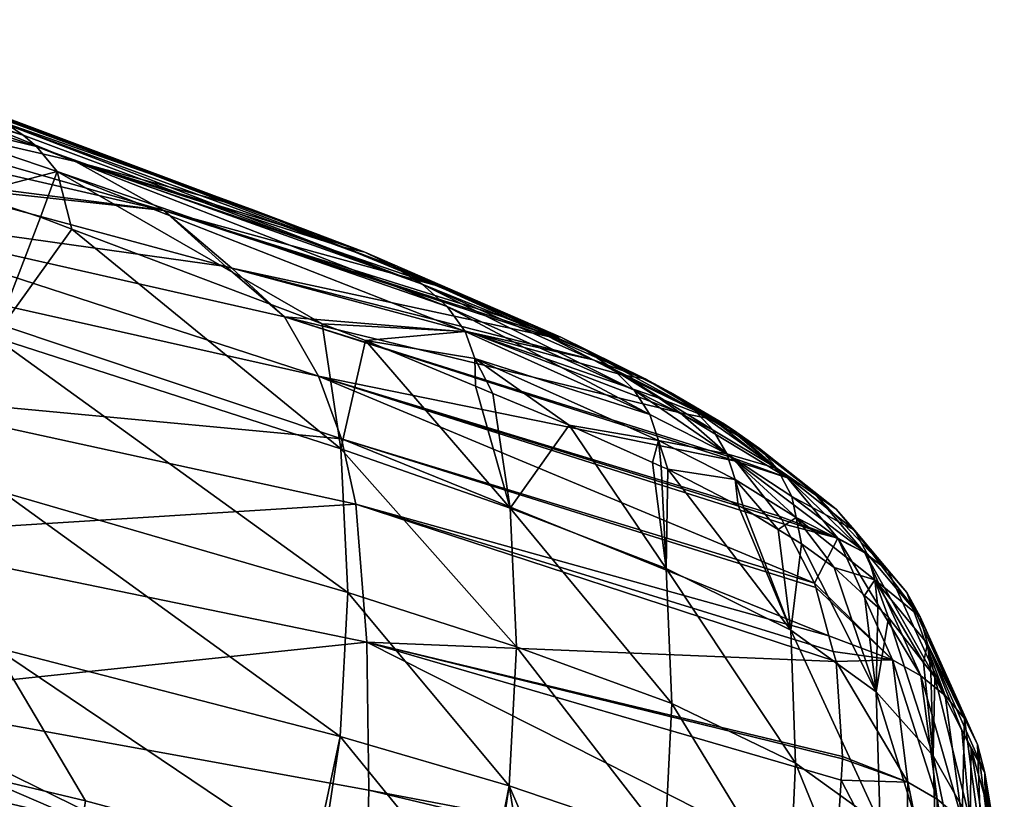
# Model space of a CAD drawing. Extents: x -0.054 to 0.054, y -0.045 to 0.011.
# Tile 16 of 16: x 0.03 to 0.054, y -0.012 to 0.007. Entities that reach past the tile are written whole.
import ezdxf

# ---------------------------------------------------------------- set-up
doc = ezdxf.new("R2010")
doc.units = 0
doc.layers.add('mesh', color=7, linetype='CONTINUOUS')

msp = doc.modelspace()

# ---------------------------------------------------------------- meshes
at = {"layer": 'mesh'}
mesh = msp.add_polyface(dxfattribs=at)
corners = [(0.024355, 0.004446, 0.143564), (0.025055, 0.000727, 0.142593), (0.026177, 0.003845, 0.145399), (0.021334, 0.00532, 0.140213), (0.021044, 0.001753, 0.138001), (0.020574, 0.005539, 0.139369), (0.019112, 0.005913, 0.137416), (0.019242, 0.002169, 0.135505), (0.020327, 0.005603, 0.139039), (0.018462, 0.006079, 0.136547), (0.019522, -0.001924, 0.134397), (0.018489, 0.002342, 0.134167), (0.021309, -0.00229, 0.136906), (0.025291, -0.003197, 0.141528), (0.029463, -0.004275, 0.145945), (0.029252, -0.000485, 0.14697), (0.020843, 0.00673, 0.140648), (0.025744, 0.005292, 0.145883), (0.025224, 0.005894, 0.145922), (0.018578, 0.007294, 0.137815), (0.028674, 0.003022, 0.147916), (0.030291, 0.00419, 0.15093), (0.024522, 0.006397, 0.145906), (0.024891, 0.006159, 0.145915), (0.029602, 0.004714, 0.150933), (0.028059, 0.005442, 0.151207), (0.026595, 0.005866, 0.152003), (0.024051, 0.006656, 0.149502), (0.026812, 0.005799, 0.152215), (0.028823, 0.005132, 0.150992), (0.022943, 0.007075, 0.146142), (0.029964, 0.004464, 0.150932), (0.023727, 0.006789, 0.145944), (0.025287, 0.006247, 0.152058), (0.027274, 0.005655, 0.15267), (0.021134, 0.006157, 0.163828), (0.033412, 0.002622, 0.16887), (0.022569, 0.005115, 0.169419), (0.031241, 0.003819, 0.163348), (0.025545, -0.001829, 0.198613), (0.012809, -0.000182, 0.199139), (0.024944, 0.001313, 0.186727), (0.023547, 0.003884, 0.174826), (0.012735, 0.004304, 0.181232), (0.02439, 0.002729, 0.180782), (0.02745, 0.003265, 0.174705), (0.01333, 0.00479, 0.178645)]
mesh.append_faces([[corners[k] for k in face] for face in [(0, 1, 2, 2), (3, 1, 0, 0), (3, 4, 1, 1), (5, 4, 3, 3), (4, 6, 7, 7), (4, 8, 6, 6), (5, 8, 4, 4), (6, 9, 7, 7), (10, 7, 11, 11), (12, 7, 10, 10), (12, 4, 7, 7), (13, 4, 12, 12), (13, 1, 4, 4), (14, 1, 13, 13), (14, 15, 1, 1), (16, 17, 18, 18), (8, 19, 6, 6), (5, 16, 8, 8), (17, 2, 20, 20), (17, 0, 2, 2), (16, 0, 17, 17), (16, 3, 0, 0), (5, 3, 16, 16), (21, 18, 17, 17), (22, 23, 24, 24), (25, 26, 27, 27), (25, 28, 26, 26), (29, 25, 30, 30), (31, 23, 18, 18), (31, 24, 23, 23), (32, 22, 24, 24), (33, 28, 34, 34), (33, 26, 28, 28), (27, 26, 33, 33), (35, 36, 37, 37), (38, 36, 35, 35), (35, 33, 38, 38), (39, 40, 41, 41), (36, 42, 37, 37), (43, 44, 41, 41), (44, 42, 45, 45), (46, 42, 44, 44)]])
mesh = msp.add_polyface(dxfattribs=at)
corners = [(0.029252, -0.000485, 0.14697), (0.030389, 0.002457, 0.149644), (0.028674, 0.003022, 0.147916), (0.031157, 0.002166, 0.150395), (0.037745, -0.003219, 0.155544), (0.037286, -0.000158, 0.156388), (0.026177, 0.003845, 0.145399), (0.025055, 0.000727, 0.142593), (0.030793, 0.003577, 0.150873), (0.025744, 0.005292, 0.145883), (0.030291, 0.00419, 0.15093), (0.029964, 0.004464, 0.150932), (0.025224, 0.005894, 0.145922), (0.040794, -0.000342, 0.160713), (0.040353, 0.000273, 0.160811), (0.039738, 0.000814, 0.160872), (0.038332, 0.001598, 0.161231), (0.037119, 0.002006, 0.162241), (0.035549, 0.002652, 0.160615), (0.027274, 0.005655, 0.15267), (0.026812, 0.005799, 0.152215), (0.028059, 0.005442, 0.151207), (0.028823, 0.005132, 0.150992), (0.029602, 0.004714, 0.150933), (0.039033, 0.001259, 0.160984), (0.023727, 0.006789, 0.145944), (0.025287, 0.006247, 0.152058), (0.037801, 0.001725, 0.162948), (0.031241, 0.003819, 0.163348), (0.040116, 0.000772, 0.165346), (0.033412, 0.002622, 0.16887), (0.034925, 0.00125, 0.174311), (0.035077, 0.001209, 0.174303), (0.02745, 0.003265, 0.174705), (0.02439, 0.002729, 0.180782), (0.036362, 0.000016, 0.180129), (0.037201, -0.00144, 0.185987), (0.024944, 0.001313, 0.186727), (0.037761, -0.002972, 0.191879), (0.025545, -0.001829, 0.198613), (0.023547, 0.003884, 0.174826)]
mesh.append_faces([[corners[k] for k in face] for face in [(0, 1, 2, 2), (0, 3, 1, 1), (4, 3, 0, 0), (4, 5, 3, 3), (6, 0, 2, 2), (6, 7, 0, 0), (8, 3, 5, 5), (8, 1, 3, 3), (8, 2, 1, 1), (8, 9, 2, 2), (10, 9, 8, 8), (11, 12, 10, 10), (13, 8, 5, 5), (14, 10, 8, 8), (15, 11, 10, 10), (16, 17, 18, 18), (19, 20, 21, 21), (16, 21, 22, 22), (16, 19, 21, 21), (18, 19, 16, 16), (15, 23, 11, 11), (15, 24, 23, 23), (22, 24, 16, 16), (22, 23, 24, 24), (25, 23, 22, 22), (26, 19, 18, 18), (17, 27, 28, 28), (28, 29, 30, 30), (27, 29, 28, 28), (28, 18, 17, 17), (28, 26, 18, 18), (31, 30, 32, 32), (31, 33, 30, 30), (34, 33, 31, 31), (35, 31, 32, 32), (35, 34, 31, 31), (36, 34, 35, 35), (36, 37, 34, 34), (38, 37, 36, 36), (38, 39, 37, 37), (33, 40, 30, 30)]])
mesh = msp.add_polyface(dxfattribs=at)
corners = [(0.038347, -0.00056, 0.157425), (0.037286, -0.000158, 0.156388), (0.037745, -0.003219, 0.155544), (0.041025, -0.001005, 0.160517), (0.041045, -0.001683, 0.16028), (0.041469, -0.001859, 0.160728), (0.044627, -0.001406, 0.171634), (0.043926, -0.001039, 0.170488), (0.045204, -0.001501, 0.169712), (0.040794, -0.000342, 0.160713), (0.040353, 0.000273, 0.160811), (0.030793, 0.003577, 0.150873), (0.039738, 0.000814, 0.160872), (0.030291, 0.00419, 0.15093), (0.042829, -0.000465, 0.168694), (0.04313, -0.00048, 0.166643), (0.042476, -0.000304, 0.168258), (0.045311, -0.002373, 0.165988), (0.044929, -0.001778, 0.16612), (0.044398, -0.001253, 0.166232), (0.043775, -0.000818, 0.166387), (0.04639, -0.002256, 0.169254), (0.04582, -0.001834, 0.16945), (0.040116, 0.000772, 0.165346), (0.037801, 0.001725, 0.162948), (0.041899, -0.000041, 0.167547), (0.038332, 0.001598, 0.161231), (0.037119, 0.002006, 0.162241), (0.039033, 0.001259, 0.160984), (0.033412, 0.002622, 0.16887), (0.040894, -0.00036, 0.173996), (0.035077, 0.001209, 0.174303), (0.036362, 0.000016, 0.180129), (0.046056, -0.002334, 0.174926), (0.045543, -0.001972, 0.173617), (0.047418, -0.003522, 0.179303), (0.037201, -0.00144, 0.185987), (0.047301, -0.00342, 0.178927)]
mesh.append_faces([[corners[k] for k in face] for face in [(0, 1, 2, 2), (3, 4, 5, 5), (6, 7, 8, 8), (9, 1, 0, 0), (10, 11, 9, 9), (12, 13, 10, 10), (14, 8, 7, 7), (14, 15, 8, 8), (16, 15, 14, 14), (3, 0, 4, 4), (3, 9, 0, 0), (17, 9, 3, 3), (17, 10, 9, 9), (18, 10, 17, 17), (18, 12, 10, 10), (19, 12, 18, 18), (19, 20, 12, 12), (21, 20, 19, 19), (21, 22, 20, 20), (15, 23, 24, 24), (15, 25, 23, 23), (16, 25, 15, 15), (26, 24, 27, 27), (20, 28, 12, 12), (20, 15, 28, 28), (22, 15, 20, 20), (22, 8, 15, 15), (26, 15, 24, 24), (26, 28, 15, 15), (29, 16, 14, 14), (29, 25, 16, 16), (23, 25, 29, 29), (30, 7, 6, 6), (31, 7, 30, 30), (31, 14, 7, 7), (31, 29, 14, 14), (32, 31, 30, 30), (33, 32, 30, 30), (30, 6, 34, 34), (33, 30, 34, 34), (32, 35, 36, 36), (37, 35, 32, 32)]])
mesh = msp.add_polyface(dxfattribs=at)
corners = [(0.043341, -0.002638, 0.162709), (0.045717, -0.00615, 0.164568), (0.045381, -0.003551, 0.165288), (0.041892, -0.004668, 0.159921), (0.041469, -0.001859, 0.160728), (0.038347, -0.00056, 0.157425), (0.037745, -0.003219, 0.155544), (0.041045, -0.001683, 0.16028), (0.037255, -0.013397, 0.152865), (0.03773, -0.010264, 0.153673), (0.037072, -0.013343, 0.152667), (0.041252, -0.014587, 0.157194), (0.041869, -0.011474, 0.158121), (0.041386, -0.014626, 0.157339), (0.043545, -0.015326, 0.159877), (0.045689, -0.012769, 0.162825), (0.042429, -0.014937, 0.158468), (0.042044, -0.008068, 0.159013), (0.037917, -0.006738, 0.154601), (0.045851, -0.009457, 0.163688), (0.041025, -0.001005, 0.160517), (0.045524, -0.003014, 0.165794), (0.045311, -0.002373, 0.165988), (0.046863, -0.002763, 0.169089), (0.044398, -0.001253, 0.166232), (0.044929, -0.001778, 0.16612), (0.041181, -0.014912, 0.157131), (0.031392, -0.012456, 0.146881), (0.041116, -0.01508, 0.15713), (0.047301, -0.00342, 0.178927), (0.036362, 0.000016, 0.180129), (0.046056, -0.002334, 0.174926), (0.037201, -0.00144, 0.185987), (0.04935, -0.006511, 0.190483), (0.037761, -0.002972, 0.191879), (0.048547, -0.004944, 0.184609), (0.048609, -0.005064, 0.185059), (0.049703, -0.007796, 0.195295), (0.038112, -0.004571, 0.197779), (0.049379, -0.006617, 0.190881), (0.049877, -0.008427, 0.197657), (0.03838, -0.007954, 0.209579), (0.049809, -0.008181, 0.196736), (0.049848, -0.013745, 0.217354), (0.038434, -0.011579, 0.221359), (0.050037, -0.010813, 0.206558), (0.050003, -0.011336, 0.208483), (0.03833, -0.015449, 0.233111), (0.044669, -0.013064, 0.220673), (0.031412, -0.012326, 0.146891), (0.031304, -0.012741, 0.146923), (0.041042, -0.015245, 0.157144)]
mesh.append_faces([[corners[k] for k in face] for face in [(0, 1, 2, 2), (0, 3, 1, 1), (4, 3, 0, 0), (3, 5, 6, 6), (3, 7, 5, 5), (4, 7, 3, 3), (8, 9, 10, 10), (11, 9, 8, 8), (11, 12, 9, 9), (13, 12, 11, 11), (12, 14, 15, 15), (12, 16, 14, 14), (13, 16, 12, 12), (17, 6, 18, 18), (17, 3, 6, 6), (19, 3, 17, 17), (19, 1, 3, 3), (12, 18, 9, 9), (12, 17, 18, 18), (15, 17, 12, 12), (15, 19, 17, 17), (0, 20, 4, 4), (21, 0, 2, 2), (21, 20, 0, 0), (21, 22, 20, 20), (23, 24, 25, 25), (26, 11, 8, 8), (26, 13, 11, 11), (26, 16, 13, 13), (27, 28, 26, 26), (29, 30, 31, 31), (32, 33, 34, 34), (35, 36, 32, 32), (34, 37, 38, 38), (33, 39, 34, 34), (38, 40, 41, 41), (37, 42, 38, 38), (41, 43, 44, 44), (45, 46, 41, 41), (47, 44, 48, 48), (49, 26, 8, 8), (28, 50, 51, 51)]])
mesh = msp.add_polyface(dxfattribs=at)
corners = [(0.029248, -0.008071, 0.144929), (0.028779, -0.011193, 0.144081), (0.031486, -0.011835, 0.146931), (0.025063, -0.007127, 0.140472), (0.037072, -0.013343, 0.152667), (0.03773, -0.010264, 0.153673), (0.037917, -0.006738, 0.154601), (0.029252, -0.000485, 0.14697), (0.029463, -0.004275, 0.145945), (0.037745, -0.003219, 0.155544), (0.030009, -0.01474, 0.148084), (0.027294, -0.014669, 0.146222), (0.028701, -0.01485, 0.147522), (0.023678, -0.014204, 0.142881), (0.024916, -0.013265, 0.142018), (0.030544, -0.01416, 0.147559), (0.030724, -0.013941, 0.147384), (0.035841, -0.014733, 0.152223), (0.038112, -0.004571, 0.197779), (0.025545, -0.001829, 0.198613), (0.037761, -0.002972, 0.191879), (0.025724, -0.005345, 0.210446), (0.03838, -0.007954, 0.209579), (0.025766, -0.009281, 0.222402), (0.038434, -0.011579, 0.221359), (0.03833, -0.015449, 0.233111), (0.02571, -0.013638, 0.234469), (0.026218, -0.0117, 0.141645), (0.031304, -0.012741, 0.146923), (0.031392, -0.012456, 0.146881), (0.02588, -0.012257, 0.141694), (0.03123, -0.012982, 0.146958), (0.031412, -0.012326, 0.146891), (0.026408, -0.011147, 0.141663), (0.030861, -0.013723, 0.147259), (0.03024, -0.01453, 0.147855), (0.031108, -0.013232, 0.147056), (0.025424, -0.01279, 0.14182), (0.041042, -0.015245, 0.157144), (0.037255, -0.013397, 0.152865), (0.041181, -0.014912, 0.157131), (0.040874, -0.01556, 0.157203), (0.041116, -0.01508, 0.15713)]
mesh.append_faces([[corners[k] for k in face] for face in [(0, 1, 2, 2), (3, 1, 0, 0), (4, 0, 2, 2), (4, 5, 0, 0), (6, 7, 8, 8), (6, 9, 7, 7), (5, 8, 0, 0), (5, 6, 8, 8), (10, 11, 12, 12), (13, 11, 10, 10), (14, 15, 16, 16), (16, 15, 17, 17), (18, 19, 20, 20), (18, 21, 19, 19), (22, 21, 18, 18), (22, 23, 21, 21), (24, 23, 22, 22), (25, 23, 24, 24), (26, 23, 25, 25), (27, 28, 29, 29), (30, 28, 27, 27), (31, 28, 30, 30), (32, 27, 29, 29), (32, 33, 27, 27), (32, 1, 33, 33), (2, 1, 32, 32), (14, 16, 34, 34), (35, 15, 14, 14), (30, 36, 31, 31), (37, 34, 36, 36), (37, 14, 34, 34), (17, 34, 16, 16), (36, 34, 17, 17), (38, 28, 31, 31), (32, 4, 2, 2), (32, 39, 4, 4), (29, 40, 32, 32), (41, 36, 17, 17), (31, 36, 38, 38), (17, 15, 35, 35), (29, 28, 42, 42)]])
mesh = msp.add_polyface(dxfattribs=at)
corners = [(0.048767, -0.007658, 0.169776), (0.048462, -0.005191, 0.170461), (0.04762, -0.004676, 0.168719), (0.045717, -0.00615, 0.164568), (0.045596, -0.003648, 0.16556), (0.045381, -0.003551, 0.165288), (0.045755, -0.003719, 0.165761), (0.047482, -0.004605, 0.168501), (0.045524, -0.003014, 0.165794), (0.047402, -0.003966, 0.16872), (0.04639, -0.002256, 0.169254), (0.048001, -0.003206, 0.172532), (0.047445, -0.002819, 0.172786), (0.047204, -0.00334, 0.16892), (0.0489, -0.004895, 0.171861), (0.045311, -0.002373, 0.165988), (0.044929, -0.001778, 0.16612), (0.046863, -0.002763, 0.169089), (0.044398, -0.001253, 0.166232), (0.04582, -0.001834, 0.16945), (0.047143, -0.002609, 0.172924), (0.048683, -0.003927, 0.178439), (0.047301, -0.00342, 0.178927), (0.046056, -0.002334, 0.174926), (0.049319, -0.004271, 0.178207), (0.037201, -0.00144, 0.185987), (0.048486, -0.004867, 0.184323), (0.048547, -0.004944, 0.184609), (0.048609, -0.005064, 0.185059), (0.04935, -0.006511, 0.190483), (0.037761, -0.002972, 0.191879), (0.049379, -0.006617, 0.190881), (0.049703, -0.007796, 0.195295), (0.038112, -0.004571, 0.197779), (0.049809, -0.008181, 0.196736), (0.049877, -0.008427, 0.197657), (0.048436, -0.003702, 0.172302), (0.048796, -0.004388, 0.172036), (0.046846, -0.002492, 0.173066), (0.045204, -0.001501, 0.169712), (0.044627, -0.001406, 0.171634), (0.045543, -0.001972, 0.173617), (0.047418, -0.003522, 0.179303), (0.049919, -0.005405, 0.183944)]
mesh.append_faces([[corners[k] for k in face] for face in [(0, 1, 2, 2), (3, 4, 5, 5), (3, 6, 4, 4), (0, 6, 3, 3), (0, 7, 6, 6), (2, 7, 0, 0), (8, 5, 4, 4), (6, 7, 9, 9), (9, 2, 1, 1), (7, 2, 9, 9), (10, 11, 12, 12), (13, 9, 14, 14), (8, 9, 13, 13), (8, 6, 9, 9), (4, 6, 8, 8), (13, 15, 8, 8), (13, 16, 15, 15), (17, 16, 13, 13), (10, 18, 17, 17), (12, 19, 10, 10), (12, 20, 19, 19), (21, 22, 23, 23), (21, 20, 12, 12), (24, 21, 12, 12), (25, 26, 27, 27), (25, 28, 29, 29), (30, 31, 32, 32), (33, 34, 35, 35), (10, 17, 36, 36), (13, 37, 36, 36), (13, 36, 17, 17), (36, 11, 10, 10), (19, 20, 38, 38), (38, 39, 19, 19), (38, 40, 39, 39), (41, 40, 38, 38), (21, 42, 22, 22), (43, 26, 42, 42), (21, 38, 20, 20), (23, 38, 21, 21), (41, 38, 23, 23), (25, 42, 26, 26)]])
mesh = msp.add_polyface(dxfattribs=at)
corners = [(0.050855, -0.009171, 0.175443), (0.050896, -0.007098, 0.177135), (0.050577, -0.006806, 0.1761), (0.051165, -0.007345, 0.178008), (0.048767, -0.007658, 0.169776), (0.049032, -0.00554, 0.171639), (0.048462, -0.005191, 0.170461), (0.049828, -0.006121, 0.17367), (0.0489, -0.004895, 0.171861), (0.047402, -0.003966, 0.16872), (0.047204, -0.00334, 0.16892), (0.048796, -0.004388, 0.172036), (0.050578, -0.005766, 0.183758), (0.051154, -0.006209, 0.183572), (0.052549, -0.009257, 0.1949), (0.049319, -0.004271, 0.178207), (0.048547, -0.004944, 0.184609), (0.048486, -0.004867, 0.184323), (0.049919, -0.005405, 0.183944), (0.048609, -0.005064, 0.185059), (0.04935, -0.006511, 0.190483), (0.051259, -0.008385, 0.195076), (0.049379, -0.006617, 0.190881), (0.05083, -0.006427, 0.177338), (0.052018, -0.008448, 0.181958), (0.05212, -0.007992, 0.182988), (0.050326, -0.005207, 0.177765), (0.050642, -0.005789, 0.177551), (0.051933, -0.007336, 0.183189), (0.049879, -0.004698, 0.177983), (0.051613, -0.006736, 0.183383), (0.047445, -0.002819, 0.172786), (0.048001, -0.003206, 0.172532), (0.048683, -0.003927, 0.178439), (0.051951, -0.008778, 0.194987), (0.047418, -0.003522, 0.179303), (0.048436, -0.003702, 0.172302)]
mesh.append_faces([[corners[k] for k in face] for face in [(0, 1, 2, 2), (0, 3, 1, 1), (4, 5, 6, 6), (0, 5, 4, 4), (0, 7, 5, 5), (6, 5, 8, 8), (9, 6, 8, 8), (10, 8, 11, 11), (12, 13, 14, 14), (15, 13, 12, 12), (16, 17, 18, 18), (18, 19, 16, 16), (18, 20, 19, 19), (21, 20, 18, 18), (21, 22, 20, 20), (23, 24, 25, 25), (23, 3, 24, 24), (1, 3, 23, 23), (23, 2, 1, 1), (23, 7, 2, 2), (8, 7, 23, 23), (8, 5, 7, 7), (26, 27, 28, 28), (26, 11, 27, 27), (28, 23, 25, 25), (27, 23, 28, 28), (27, 8, 23, 23), (11, 8, 27, 27), (13, 29, 30, 30), (15, 29, 13, 13), (29, 31, 32, 32), (15, 31, 29, 29), (12, 33, 15, 15), (12, 18, 33, 33), (34, 18, 12, 12), (34, 21, 18, 18), (30, 26, 28, 28), (29, 26, 30, 30), (18, 35, 33, 33), (26, 36, 11, 11), (29, 32, 36, 36), (29, 36, 26, 26)]])
mesh = msp.add_polyface(dxfattribs=at)
corners = [(0.052252, -0.010736, 0.18133), (0.051165, -0.007345, 0.178008), (0.050855, -0.009171, 0.175443), (0.052018, -0.008448, 0.181958), (0.050577, -0.006806, 0.1761), (0.049828, -0.006121, 0.17367), (0.045689, -0.012769, 0.162825), (0.047402, -0.01684, 0.165411), (0.048736, -0.014176, 0.168062), (0.045372, -0.015962, 0.162181), (0.045684, -0.016097, 0.162678), (0.048885, -0.010914, 0.16891), (0.045717, -0.00615, 0.164568), (0.045851, -0.009457, 0.163688), (0.048767, -0.007658, 0.169776), (0.050958, -0.012411, 0.174578), (0.052344, -0.013964, 0.18047), (0.050822, -0.015657, 0.173731), (0.052222, -0.017196, 0.179627), (0.050578, -0.005766, 0.183758), (0.052549, -0.009257, 0.1949), (0.051951, -0.008778, 0.194987), (0.050003, -0.011336, 0.208483), (0.050037, -0.010813, 0.206558), (0.051634, -0.011381, 0.206236), (0.051585, -0.014387, 0.217352), (0.049703, -0.007796, 0.195295), (0.049379, -0.006617, 0.190881), (0.051259, -0.008385, 0.195076), (0.049809, -0.008181, 0.196736), (0.049877, -0.008427, 0.197657), (0.050033, -0.010751, 0.206326), (0.05212, -0.007992, 0.182988), (0.052197, -0.008679, 0.182786), (0.051154, -0.006209, 0.183572), (0.051613, -0.006736, 0.183383), (0.049848, -0.013745, 0.217354), (0.049804, -0.014425, 0.219858), (0.049796, -0.014467, 0.220013), (0.052352, -0.011801, 0.206248), (0.052337, -0.014826, 0.217469), (0.03838, -0.007954, 0.209579), (0.044669, -0.013064, 0.220673), (0.049405, -0.016778, 0.228362), (0.038434, -0.011579, 0.221359)]
mesh.append_faces([[corners[k] for k in face] for face in [(0, 1, 2, 2), (0, 3, 1, 1), (4, 5, 2, 2), (6, 7, 8, 8), (9, 10, 6, 6), (11, 12, 13, 13), (11, 14, 12, 12), (15, 14, 11, 11), (15, 2, 14, 14), (16, 2, 15, 15), (16, 0, 2, 2), (8, 13, 6, 6), (8, 11, 13, 13), (17, 11, 8, 8), (17, 15, 11, 11), (18, 16, 15, 15), (19, 20, 21, 21), (22, 23, 24, 24), (25, 22, 24, 24), (26, 27, 28, 28), (28, 29, 26, 26), (28, 30, 29, 29), (24, 30, 28, 28), (24, 31, 30, 30), (23, 31, 24, 24), (32, 3, 33, 33), (34, 35, 20, 20), (25, 36, 22, 22), (25, 37, 36, 36), (38, 37, 25, 25), (39, 28, 21, 21), (39, 24, 28, 28), (40, 24, 39, 39), (40, 25, 24, 24), (41, 31, 23, 23), (41, 30, 31, 31), (37, 38, 42, 42), (41, 22, 36, 36), (38, 43, 42, 42), (42, 36, 37, 37), (42, 44, 36, 36)]])
mesh = msp.add_polyface(dxfattribs=at)
corners = [(0.053719, -0.013929, 0.193343), (0.053554, -0.011875, 0.194292), (0.053526, -0.011775, 0.193931), (0.053754, -0.01259, 0.196868), (0.053998, -0.015533, 0.19938), (0.053831, -0.013445, 0.199945), (0.053187, -0.010565, 0.18957), (0.053162, -0.012326, 0.187309), (0.052955, -0.010106, 0.187918), (0.052297, -0.008808, 0.183248), (0.052252, -0.010736, 0.18133), (0.052197, -0.008679, 0.182786), (0.052018, -0.008448, 0.181958), (0.053242, -0.015539, 0.18645), (0.052344, -0.013964, 0.18047), (0.053789, -0.017129, 0.192487), (0.051951, -0.008778, 0.194987), (0.052962, -0.012313, 0.206274), (0.052352, -0.011801, 0.206248), (0.052549, -0.009257, 0.1949), (0.053913, -0.014328, 0.206071), (0.053979, -0.015092, 0.20587), (0.05352, -0.011153, 0.194489), (0.052963, -0.015367, 0.217623), (0.053219, -0.015675, 0.217692), (0.052337, -0.014826, 0.217469), (0.05212, -0.007992, 0.182988), (0.053746, -0.013593, 0.206211), (0.05334, -0.01046, 0.19466), (0.051933, -0.007336, 0.183189), (0.053432, -0.012915, 0.206273), (0.053019, -0.009822, 0.194795), (0.051613, -0.006736, 0.183383), (0.053607, -0.016359, 0.217771)]
mesh.append_faces([[corners[k] for k in face] for face in [(0, 1, 2, 2), (0, 3, 1, 1), (4, 3, 0, 0), (4, 5, 3, 3), (6, 0, 2, 2), (6, 7, 0, 0), (8, 7, 6, 6), (9, 7, 8, 8), (9, 10, 7, 7), (11, 10, 9, 9), (11, 12, 10, 10), (13, 10, 14, 14), (13, 7, 10, 10), (15, 0, 7, 7), (16, 17, 18, 18), (16, 19, 17, 17), (20, 5, 21, 21), (22, 5, 20, 20), (23, 17, 24, 24), (23, 18, 17, 17), (25, 18, 23, 23), (22, 3, 5, 5), (22, 1, 3, 3), (2, 1, 22, 22), (22, 6, 2, 2), (22, 8, 6, 6), (26, 8, 22, 22), (26, 9, 8, 8), (26, 11, 9, 9), (27, 22, 20, 20), (28, 22, 27, 27), (28, 26, 22, 22), (29, 26, 28, 28), (17, 30, 24, 24), (17, 31, 30, 30), (19, 31, 17, 17), (19, 32, 31, 31), (30, 27, 33, 33), (30, 28, 27, 27), (31, 28, 30, 30), (31, 29, 28, 28), (32, 29, 31, 31)]])
mesh = msp.add_polyface(dxfattribs=at)
corners = [(0.023222, -0.015418, 0.145939), (0.017885, -0.013533, 0.13712), (0.017771, -0.013521, 0.137002), (0.02175, -0.013956, 0.141099), (0.023678, -0.014204, 0.142881), (0.027294, -0.014669, 0.146222), (0.025063, -0.007127, 0.140472), (0.026508, -0.010655, 0.141689), (0.028779, -0.011193, 0.144081), (0.024427, -0.013655, 0.142278), (0.018959, -0.012939, 0.136439), (0.02588, -0.012257, 0.141694), (0.02029, -0.012064, 0.136159), (0.025424, -0.01279, 0.14182), (0.020884, -0.011514, 0.136156), (0.019091, -0.010596, 0.133338), (0.019229, -0.010269, 0.133374), (0.018241, -0.010117, 0.131855), (0.021318, -0.010907, 0.136201), (0.021555, -0.010263, 0.136263), (0.019321, -0.00993, 0.133403), (0.026408, -0.011147, 0.141663), (0.026218, -0.0117, 0.141645), (0.018668, -0.011206, 0.133261), (0.018903, -0.010909, 0.1333), (0.01839, -0.011485, 0.133228), (0.018078, -0.011744, 0.133207), (0.01811, -0.01044, 0.131823), (0.024916, -0.013265, 0.142018), (0.019617, -0.012541, 0.136245), (0.024568, -0.010195, 0.139646), (0.024229, -0.010115, 0.139289), (0.017391, -0.012204, 0.133218), (0.02571, -0.013638, 0.234469), (0.025325, -0.018315, 0.246426), (0.012891, -0.012531, 0.235227), (0.012918, -0.007891, 0.223014), (0.025766, -0.009281, 0.222402), (0.03024, -0.01453, 0.147855), (0.030009, -0.01474, 0.148084), (0.031108, -0.013232, 0.147056)]
mesh.append_faces([[corners[k] for k in face] for face in [(0, 1, 2, 2), (3, 1, 0, 0), (0, 4, 3, 3), (0, 5, 4, 4), (6, 7, 8, 8), (3, 9, 10, 10), (4, 9, 3, 3), (11, 12, 13, 13), (11, 14, 12, 12), (15, 16, 17, 17), (15, 18, 16, 16), (16, 19, 20, 20), (18, 19, 16, 16), (18, 21, 19, 19), (22, 21, 18, 18), (23, 14, 24, 24), (25, 14, 23, 23), (25, 12, 14, 14), (26, 12, 25, 25), (24, 15, 27, 27), (24, 18, 15, 15), (14, 18, 24, 24), (14, 22, 18, 18), (11, 22, 14, 14), (10, 1, 3, 3), (10, 28, 29, 29), (9, 28, 10, 10), (19, 30, 31, 31), (21, 30, 19, 19), (21, 7, 30, 30), (8, 7, 21, 21), (13, 29, 28, 28), (12, 29, 13, 13), (12, 32, 29, 29), (26, 32, 12, 12), (33, 34, 35, 35), (33, 36, 37, 37), (35, 36, 33, 33), (4, 38, 9, 9), (39, 38, 4, 4), (9, 38, 28, 28), (13, 40, 11, 11)]])

doc.saveas('drawing.dxf')
